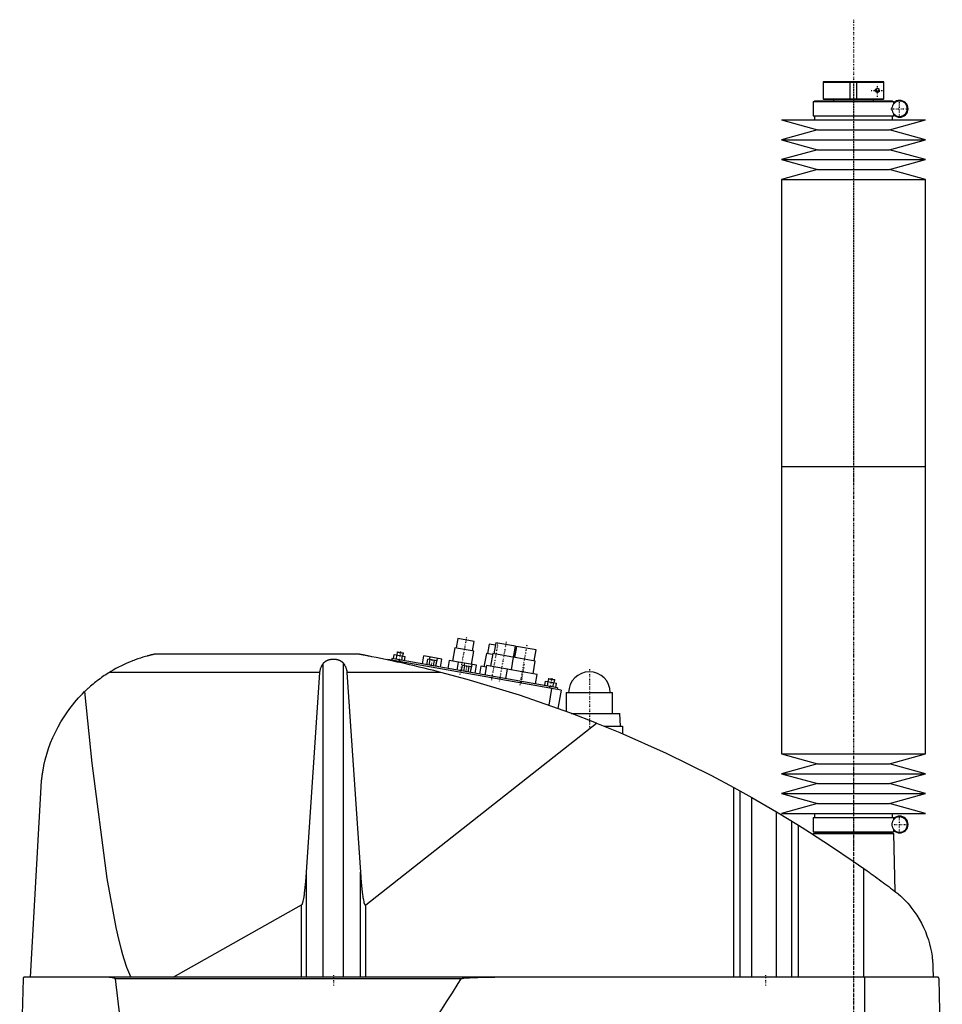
# Model space of a CAD drawing. Extents: x -181 to 906, y -1 to 1168.
# Tile 3 of 3: x 329 to 906, y 553 to 1168. Entities that reach past the tile are written whole.
import ezdxf

# ---------------------------------------------------------------- set-up
doc = ezdxf.new("R2010")
doc.units = 0
doc.linetypes.add('CENTER', pattern=[1.5, 0.45, -0.5, 0.05, -0.5])
for name, color, linetype in [('AM_0', 7, 'CONTINUOUS'), ('AM_10', 7, 'CONTINUOUS'), ('AM_7', 7, 'CENTER')]:
    doc.layers.add(name, color=color, linetype=linetype)

msp = doc.modelspace()

# ---------------------------------------------------------------- linework, layer by layer
at = {"layer": 'AM_0', "color": 7, "linetype": 'CONTINUOUS'}
for p, q in [((831.3, 1129.5), (831, 1129.2)), ((831, 1129.2), (831, 1118.8)), ((831, 1129.2), (868.99, 1129.2)), ((831.3, 1129.5), (868.68, 1129.5)), ((868.99, 1129.2), (868.68, 1129.5)), ((868.99, 1118.8), (868.99, 1129.2)), ((824.85, 1117), (824.85, 1108)), ((824.85, 1117), (875.15, 1117)), ((825.65, 1117.5), (825.65, 1117)), ((825.65, 1117.5), (874.35, 1117.5)), ((831, 1118.8), (831.3, 1118.5)), ((831, 1118.8), (868.99, 1118.8)), ((831.3, 1118.5), (868.68, 1118.5)), ((837.5, 1118.5), (837.5, 1117.5)), ((862.5, 1117.5), (862.5, 1118.5)), ((868.99, 1118.8), (868.68, 1118.5)), ((874.35, 1117), (874.35, 1117.5)), ((875.15, 1115.56), (875.15, 1117)), ((874.16, 1111.5), (874.16, 1113.5)), ((875.15, 1108), (875.15, 1109.44)), ((805, 1105.5), (827.5, 1099.3)), ((805, 1105.5), (895, 1105.5)), ((824.85, 1108), (875.15, 1108)), ((825.65, 1108), (825.65, 1105.5)), ((872.5, 1099.3), (895, 1105.5)), ((874.35, 1105.5), (874.35, 1108)), ((827.5, 1099.3), (805, 1093.1)), ((827.5, 1099.3), (872.5, 1099.3)), ((895, 1093.1), (872.5, 1099.3)), ((805, 1093.1), (827.5, 1086.9)), ((805, 1093.1), (895, 1093.1)), ((872.5, 1086.9), (895, 1093.1)), ((827.5, 1086.9), (805, 1080.7)), ((827.5, 1086.9), (872.5, 1086.9)), ((895, 1080.7), (872.5, 1086.9)), ((805, 1080.7), (827.5, 1074.5)), ((805, 1080.7), (895, 1080.7)), ((872.5, 1074.5), (895, 1080.7)), ((827.5, 1074.5), (805, 1068.3)), ((827.5, 1074.5), (872.5, 1074.5)), ((895, 1068.3), (872.5, 1074.5)), ((805, 1068.3), (805, 888.75)), ((805, 1068.3), (895, 1068.3)), ((895, 888.75), (895, 1068.3)), ((805, 888.75), (805, 709.2)), ((805, 888.75), (895, 888.75)), ((805, 888.75), (895, 888.75)), ((895, 709.2), (895, 888.75)), ((602.65, 781.29), (601.61, 775.39)), ((612.99, 779.47), (602.65, 781.29)), ((611.95, 773.56), (612.99, 779.47)), ((622.35, 777.82), (621.3, 771.91)), ((626.28, 777.13), (622.35, 777.82)), ((626.55, 778.6), (625.33, 771.71)), ((638.86, 776.43), (626.55, 778.6)), ((637.64, 769.54), (638.86, 776.43)), ((639.35, 776.35), (638.13, 769.45)), ((651.66, 774.18), (639.35, 776.35)), ((540.94, 771.5), (413.33, 771.5)), ((562.56, 768.56), (563.05, 771.32)), ((563.05, 771.32), (569.87, 770.12)), ((564.27, 768.26), (564.75, 771.02)), ((564.85, 772.78), (564.54, 771.06)), ((565.14, 772.98), (564.85, 772.78)), ((564.85, 772.78), (568.79, 772.08)), ((565.14, 772.98), (568.58, 772.37)), ((567.68, 767.66), (568.17, 770.42)), ((568.48, 770.36), (568.79, 772.08)), ((568.79, 772.08), (568.58, 772.37)), ((569.39, 767.36), (569.87, 770.12)), ((580.6, 765.38), (581.49, 770.4)), ((592.71, 768.42), (581.49, 770.4)), ((585.14, 768.14), (585.42, 769.71)), ((600.87, 775.52), (599.39, 767.15)), ((612.69, 773.43), (600.87, 775.52)), ((611.23, 765.16), (612.69, 773.43)), ((620.57, 772.04), (619.09, 763.67)), ((624.5, 771.35), (620.57, 772.04)), ((624.59, 771.84), (623.2, 763.96)), ((638.14, 769.45), (624.59, 771.84)), ((637.39, 769.58), (636, 761.7)), ((651.18, 767.15), (637.39, 769.58)), ((650.44, 767.28), (651.66, 774.18)), ((518.66, 569.6), (518.66, 765.71)), ((531.34, 569.6), (531.34, 765.71)), ((558.96, 768.18), (558.91, 767.91)), ((667.29, 749.08), (558.96, 768.18)), ((561.6, 768.73), (561.42, 767.75)), ((665, 750.5), (561.6, 768.73)), ((564.87, 767.14), (564.78, 766.64)), ((566.52, 767.86), (566.35, 766.88)), ((583.37, 764.89), (583.98, 768.34)), ((589.67, 767.34), (583.98, 768.34)), ((584.79, 764.64), (585.4, 768.09)), ((587.64, 764.14), (588.24, 767.59)), ((589.06, 763.89), (589.95, 768.91)), ((589.06, 763.89), (589.67, 767.34)), ((591.83, 763.4), (592.71, 768.42)), ((597.42, 767.49), (596.56, 762.57)), ((603.13, 766.49), (597.42, 767.49)), ((602.27, 761.56), (603.15, 766.58)), ((614.38, 764.6), (603.15, 766.58)), ((605.04, 761.07), (605.65, 764.52)), ((611.33, 763.52), (605.65, 764.52)), ((606.46, 760.82), (607.07, 764.27)), ((606.81, 764.32), (607.08, 765.89)), ((609.3, 760.32), (609.91, 763.77)), ((610.72, 760.07), (611.33, 763.52)), ((610.73, 760.07), (611.61, 765.09)), ((613.49, 759.58), (614.38, 764.6)), ((617.12, 764.02), (616.25, 759.1)), ((620.57, 763.41), (617.12, 764.02)), ((620.74, 764.4), (619.7, 758.49)), ((636.01, 761.71), (620.74, 764.4)), ((649.79, 759.27), (651.18, 767.15)), ((516.57, 760.16), (385.05, 760.16)), ((508.17, 635.23), (516.57, 760.16)), ((592.03, 760.16), (533.43, 760.16)), ((533.43, 760.16), (541.83, 635.23)), ((633.54, 762.14), (632.5, 756.23)), ((652.25, 758.84), (633.54, 762.14)), ((651.21, 752.93), (652.25, 758.84)), ((657.1, 751.89), (657.59, 754.64)), ((657.59, 754.64), (664.41, 753.44)), ((658.81, 751.59), (659.3, 754.34)), ((659.39, 756.1), (659.08, 754.38)), ((659.68, 756.31), (659.39, 756.1)), ((659.39, 756.1), (663.33, 755.41)), ((659.68, 756.31), (663.12, 755.7)), ((660.08, 751.37), (659.9, 750.38)), ((662.22, 750.99), (662.71, 753.74)), ((663.02, 753.69), (663.33, 755.41)), ((663.33, 755.41), (663.12, 755.7)), ((663.93, 750.69), (664.41, 753.44)), ((661.38, 750.12), (659.53, 739.63)), ((665, 750.5), (664.83, 749.52)), ((667.29, 749.08), (665.26, 737.59)), ((670.5, 747.5), (670.5, 735.67)), ((670.5, 747.5), (699.5, 747.5)), ((699.5, 734.5), (699.5, 747.5)), ((673.65, 734.5), (704, 734.5)), ((704.5, 726.5), (704, 734.5)), ((545.22, 614.75), (689.33, 728.44)), ((694.16, 726.5), (705.65, 726.5)), ((705.65, 726.5), (705.65, 721.73)), ((805, 709.2), (827.5, 703)), ((805, 709.2), (895, 709.2)), ((872.5, 703), (895, 709.2)), ((827.5, 703), (805, 696.8)), ((827.5, 703), (872.5, 703)), ((895, 696.8), (872.5, 703)), ((805, 696.8), (827.5, 690.6)), ((805, 696.8), (895, 696.8)), ((872.5, 690.6), (895, 696.8)), ((827.5, 690.6), (805, 684.4)), ((827.5, 690.6), (872.5, 690.6)), ((895, 684.4), (872.5, 690.6)), ((335.65, 569.6), (342.34, 688.56)), ((775.22, 569.6), (775.22, 688.17)), ((775.22, 688.17), (786.56, 681.89)), ((779.22, 569.6), (779.22, 685.98)), ((805, 684.4), (827.5, 678.2)), ((805, 684.4), (895, 684.4)), ((872.5, 678.2), (895, 684.4)), ((786.56, 569.6), (786.56, 681.89)), ((786.56, 681.89), (801.96, 672.97)), ((827.5, 678.2), (805, 672)), ((827.5, 678.2), (872.5, 678.2)), ((895, 672), (872.5, 678.2)), ((801.96, 569.6), (801.96, 672.97)), ((801.96, 672.97), (815.65, 664.64)), ((805, 672), (895, 672)), ((825.65, 672), (825.65, 669.5)), ((874.35, 669.5), (874.35, 672)), ((811.52, 569.6), (811.52, 667.2)), ((824.85, 669.5), (824.85, 660.5)), ((824.85, 669.5), (875.15, 669.5)), ((874.16, 664), (874.16, 666)), ((875.15, 668.06), (875.15, 669.5)), ((815.65, 569.6), (815.65, 664.64)), ((824.83, 659.5), (824.81, 658.86)), ((824.83, 659.5), (875.17, 659.5)), ((824.85, 660.5), (875.15, 660.5)), ((825.65, 660.5), (825.65, 660)), ((825.65, 660), (874.35, 660)), ((825.83, 660), (825.83, 659.5)), ((874.17, 659.5), (874.17, 660)), ((874.35, 660), (874.35, 660.5)), ((875.15, 660.5), (875.15, 661.94)), ((876.04, 623.15), (875.17, 659.5)), ((508.17, 569.6), (508.17, 635.23)), ((541.83, 569.6), (541.83, 635.23)), ((856.53, 569.6), (856.53, 637.45)), ((424.82, 569.6), (505.15, 614.71)), ((505.15, 569.6), (505.15, 614.71)), ((545.22, 569.6), (545.22, 614.75)), ((899.63, 575.62), (899.77, 569.6)), ((331.05, 568.63), (328.96, 487.5)), ((902.45, 569.6), (332.05, 569.6)), ((604.88, 568.63), (388.61, 568.63)), ((857.01, 487.5), (857.01, 569.6)), ((905.5, 487.5), (903.45, 568.63))]:
    msp.add_line(p, q, dxfattribs=at)
for points in [[(866.01, 1123.27, 0), (866, 1123.25, 0), (865.96, 1123.2, 0), (865.93, 1123.16, 0), (865.91, 1123.14, 0), (865.89, 1123.12, 0), (865.85, 1123.08, 0), (865.81, 1123.05, 0), (865.77, 1123.01, 0), (865.73, 1122.98, 0), (865.68, 1122.95, 0), (865.66, 1122.94, 0), (865.64, 1122.93, 0), (865.59, 1122.9, 0), (865.55, 1122.88, 0), (865.5, 1122.85, 0), (865.45, 1122.83, 0), (865.41, 1122.82, 0), (865.38, 1122.81, 0), (865.36, 1122.8, 0), (865.31, 1122.79, 0), (865.26, 1122.78, 0), (865.24, 1122.77, 0), (865.21, 1122.77, 0), (865.16, 1122.76, 0), (865.11, 1122.76, 0), (865.09, 1122.75, 0), (865.06, 1122.75, 0), (865.02, 1122.75, 0), (864.97, 1122.75, 0), (864.92, 1122.75, 0), (864.87, 1122.76, 0), (864.82, 1122.76, 0), (864.79, 1122.77, 0), (864.77, 1122.77, 0), (864.72, 1122.78, 0), (864.66, 1122.8, 0), (864.61, 1122.81, 0), (864.56, 1122.83, 0), (864.51, 1122.85, 0), (864.48, 1122.86, 0), (864.46, 1122.87, 0), (864.41, 1122.9, 0), (864.36, 1122.93, 0), (864.31, 1122.96, 0), (864.26, 1122.99, 0), (864.21, 1123.03, 0), (864.19, 1123.05, 0), (864.16, 1123.07, 0), (864.12, 1123.11, 0), (864.08, 1123.16, 0), (864.03, 1123.21, 0), (863.99, 1123.26, 0), (863.95, 1123.32, 0), (863.94, 1123.35, 0), (863.92, 1123.38, 0), (863.9, 1123.41, 0), (863.89, 1123.42, 0), (863.89, 1123.43, 0), (863.88, 1123.44, 0), (863.88, 1123.45, 0), (863.87, 1123.46, 0), (863.87, 1123.47, 0), (863.86, 1123.48, 0), (863.86, 1123.49, 0), (863.85, 1123.5, 0), (863.85, 1123.51, 0), (863.85, 1123.51, 0), (863.84, 1123.53, 0), (863.84, 1123.54, 0), (863.83, 1123.55, 0), (863.83, 1123.56, 0), (863.83, 1123.57, 0), (863.82, 1123.58, 0), (863.82, 1123.58, 0), (863.82, 1123.6, 0), (863.81, 1123.61, 0), (863.81, 1123.62, 0), (863.8, 1123.63, 0), (863.8, 1123.65, 0), (863.8, 1123.65, 0), (863.8, 1123.66, 0), (863.79, 1123.67, 0), (863.79, 1123.68, 0), (863.79, 1123.7, 0), (863.78, 1123.71, 0), (863.78, 1123.72, 0), (863.78, 1123.73, 0), (863.78, 1123.73, 0), (863.78, 1123.75, 0), (863.77, 1123.76, 0), (863.77, 1123.77, 0), (863.77, 1123.77, 0), (863.77, 1123.79, 0), (863.77, 1123.8, 0), (863.77, 1123.8, 0), (863.76, 1123.81, 0), (863.76, 1123.82, 0), (863.76, 1123.84, 0), (863.76, 1123.85, 0), (863.76, 1123.86, 0), (863.76, 1123.88, 0), (863.76, 1123.88, 0), (863.75, 1123.89, 0), (863.75, 1123.9, 0), (863.75, 1123.92, 0), (863.75, 1123.93, 0), (863.75, 1123.94, 0), (863.75, 1123.95, 0), (863.75, 1123.96, 0), (863.75, 1123.97, 0), (863.75, 1123.98, 0), (863.75, 1123.99, 0), (863.75, 1124, 0), (863.75, 1124.01, 0), (863.75, 1124.02, 0), (863.75, 1124.03, 0), (863.75, 1124.04, 0), (863.75, 1124.05, 0), (863.75, 1124.06, 0), (863.75, 1124.07, 0), (863.75, 1124.08, 0), (863.75, 1124.1, 0), (863.75, 1124.11, 0), (863.76, 1124.12, 0), (863.76, 1124.12, 0), (863.76, 1124.14, 0), (863.76, 1124.15, 0), (863.76, 1124.16, 0), (863.76, 1124.18, 0), (863.76, 1124.19, 0), (863.77, 1124.2, 0), (863.77, 1124.2, 0), (863.77, 1124.21, 0), (863.77, 1124.23, 0), (863.77, 1124.23, 0), (863.77, 1124.24, 0), (863.78, 1124.25, 0), (863.78, 1124.27, 0), (863.78, 1124.27, 0), (863.78, 1124.28, 0), (863.78, 1124.29, 0), (863.79, 1124.3, 0), (863.79, 1124.32, 0), (863.79, 1124.33, 0), (863.8, 1124.34, 0), (863.8, 1124.35, 0), (863.8, 1124.35, 0), (863.8, 1124.37, 0), (863.81, 1124.38, 0), (863.81, 1124.39, 0), (863.82, 1124.4, 0), (863.82, 1124.42, 0), (863.82, 1124.42, 0), (863.83, 1124.43, 0), (863.83, 1124.44, 0), (863.83, 1124.45, 0), (863.84, 1124.46, 0), (863.84, 1124.47, 0), (863.85, 1124.49, 0), (863.85, 1124.49, 0), (863.85, 1124.5, 0), (863.86, 1124.51, 0), (863.86, 1124.52, 0), (863.87, 1124.53, 0), (863.87, 1124.54, 0), (863.88, 1124.55, 0), (863.88, 1124.56, 0), (863.89, 1124.57, 0), (863.89, 1124.58, 0), (863.9, 1124.59, 0), (863.92, 1124.62, 0), (863.94, 1124.65, 0), (863.95, 1124.68, 0), (863.99, 1124.74, 0), (864.03, 1124.79, 0), (864.08, 1124.84, 0), (864.12, 1124.89, 0), (864.16, 1124.93, 0), (864.19, 1124.95, 0), (864.21, 1124.97, 0), (864.26, 1125.01, 0), (864.31, 1125.04, 0), (864.36, 1125.07, 0), (864.41, 1125.1, 0), (864.46, 1125.13, 0), (864.48, 1125.14, 0), (864.51, 1125.15, 0), (864.56, 1125.17, 0), (864.61, 1125.19, 0), (864.66, 1125.2, 0), (864.72, 1125.22, 0), (864.77, 1125.23, 0), (864.79, 1125.23, 0), (864.82, 1125.24, 0), (864.87, 1125.24, 0), (864.92, 1125.25, 0), (864.97, 1125.25, 0), (865.02, 1125.25, 0), (865.06, 1125.25, 0), (865.09, 1125.25, 0), (865.11, 1125.24, 0), (865.16, 1125.24, 0), (865.21, 1125.23, 0), (865.24, 1125.23, 0), (865.26, 1125.22, 0), (865.31, 1125.21, 0), (865.36, 1125.2, 0), (865.38, 1125.19, 0), (865.41, 1125.18, 0), (865.45, 1125.17, 0), (865.5, 1125.15, 0), (865.55, 1125.12, 0), (865.59, 1125.1, 0), (865.64, 1125.07, 0), (865.66, 1125.06, 0), (865.68, 1125.05, 0), (865.73, 1125.02, 0), (865.77, 1124.99, 0), (865.81, 1124.95, 0), (865.85, 1124.92, 0), (865.89, 1124.88, 0), (865.91, 1124.86, 0), (865.93, 1124.84, 0), (865.96, 1124.8, 0), (866, 1124.75, 0), (866.01, 1124.73, 0)], [(413.33, 771.5, 0), (413.33, 771.5, 0), (413.33, 771.5, 0), (413.33, 771.5, 0), (413.33, 771.5, 0), (413.33, 771.5, 0), (413.32, 771.5, 0), (413.32, 771.5, 0), (413.31, 771.5, 0), (413.3, 771.49, 0), (413.3, 771.49, 0), (413.29, 771.49, 0), (413.29, 771.49, 0), (413.28, 771.49, 0), (413.27, 771.49, 0), (413.26, 771.48, 0), (413.24, 771.48, 0), (413.23, 771.48, 0), (413.22, 771.48, 0), (413.22, 771.48, 0), (413.2, 771.47, 0), (413.19, 771.47, 0), (413.18, 771.47, 0), (413.17, 771.47, 0), (413.15, 771.46, 0), (413.13, 771.46, 0), (413.13, 771.46, 0), (413.12, 771.45, 0), (413.1, 771.45, 0), (413.07, 771.44, 0), (413.05, 771.44, 0), (413.03, 771.44, 0), (413.01, 771.43, 0), (413, 771.43, 0), (412.99, 771.42, 0), (412.96, 771.42, 0), (412.94, 771.41, 0), (412.91, 771.41, 0), (412.89, 771.4, 0), (412.86, 771.4, 0), (412.84, 771.39, 0), (412.83, 771.39, 0), (412.8, 771.39, 0), (412.78, 771.38, 0), (412.67, 771.36, 0), (412.48, 771.31, 0), (412.28, 771.27, 0), (412.18, 771.24, 0), (412.07, 771.22, 0), (411.86, 771.17, 0), (411.65, 771.12, 0), (411.42, 771.07, 0), (411.19, 771.01, 0), (410.95, 770.96, 0), (410.83, 770.93, 0), (410.71, 770.9, 0), (410.46, 770.83, 0), (410.2, 770.77, 0), (410.07, 770.74, 0), (409.94, 770.7, 0), (409.68, 770.64, 0), (409.41, 770.57, 0), (409.28, 770.53, 0), (409.14, 770.5, 0), (408.87, 770.42, 0), (408.6, 770.35, 0), (407.62, 770.08, 0), (405.96, 769.59, 0), (404.36, 769.09, 0), (402.74, 768.54, 0), (401.07, 767.95, 0), (400.23, 767.63, 0), (399.37, 767.3, 0), (397.66, 766.61, 0), (395.93, 765.87, 0), (394.2, 765.08, 0), (392.47, 764.26, 0), (390.77, 763.4, 0), (389.92, 762.95, 0), (389.09, 762.5, 0), (387.44, 761.58, 0), (385.83, 760.64, 0), (385.05, 760.16, 0)], [(592.03, 760.16, 0), (590.59, 760.53, 0), (587.67, 761.27, 0), (584.69, 762.01, 0), (583.19, 762.37, 0), (581.68, 762.74, 0), (578.64, 763.47, 0), (575.58, 764.19, 0), (572.52, 764.91, 0), (569.46, 765.6, 0), (566.41, 766.28, 0), (564.9, 766.62, 0), (563.39, 766.95, 0), (560.41, 767.59, 0), (557.47, 768.21, 0), (554.59, 768.81, 0), (551.78, 769.39, 0), (549.05, 769.93, 0), (547.64, 770.21, 0), (547.41, 770.26, 0), (546.93, 770.35, 0), (546.46, 770.44, 0), (546.22, 770.49, 0), (545.99, 770.53, 0), (545.52, 770.63, 0), (545.06, 770.71, 0), (544.6, 770.8, 0), (544.16, 770.89, 0), (543.73, 770.97, 0), (543.52, 771.01, 0), (543.31, 771.05, 0), (542.91, 771.13, 0), (542.53, 771.2, 0), (542.32, 771.24, 0), (542.26, 771.25, 0), (542.2, 771.26, 0), (542.17, 771.27, 0), (542.14, 771.27, 0), (542.08, 771.28, 0), (542.03, 771.29, 0), (541.97, 771.31, 0), (541.91, 771.32, 0), (541.86, 771.33, 0), (541.83, 771.33, 0), (541.8, 771.34, 0), (541.74, 771.35, 0), (541.69, 771.36, 0), (541.64, 771.37, 0), (541.58, 771.38, 0), (541.53, 771.39, 0), (541.51, 771.39, 0), (541.48, 771.4, 0), (541.44, 771.41, 0), (541.39, 771.41, 0), (541.37, 771.42, 0), (541.35, 771.42, 0), (541.3, 771.43, 0), (541.26, 771.44, 0), (541.24, 771.44, 0), (541.22, 771.45, 0), (541.19, 771.45, 0), (541.15, 771.46, 0), (541.12, 771.47, 0), (541.09, 771.47, 0), (541.06, 771.48, 0), (541.05, 771.48, 0), (541.04, 771.48, 0), (541.02, 771.48, 0), (541, 771.49, 0), (540.98, 771.49, 0), (540.96, 771.49, 0), (540.95, 771.5, 0), (540.95, 771.5, 0), (540.94, 771.5, 0), (540.94, 771.5, 0), (540.94, 771.5, 0), (540.94, 771.5, 0)], [(516.57, 760.16, 0), (516.58, 760.32, 0), (516.61, 760.65, 0), (516.66, 760.97, 0), (516.68, 761.13, 0), (516.71, 761.3, 0), (516.78, 761.62, 0), (516.85, 761.94, 0), (516.94, 762.26, 0), (517.03, 762.57, 0), (517.14, 762.89, 0), (517.2, 763.04, 0), (517.26, 763.2, 0), (517.39, 763.51, 0), (517.52, 763.81, 0), (517.67, 764.11, 0), (517.83, 764.41, 0), (518, 764.71, 0), (518.08, 764.86, 0), (518.17, 765, 0), (518.36, 765.29, 0), (518.56, 765.57, 0), (518.66, 765.71, 0)], [(518.66, 765.71, 0), (518.7, 765.76, 0), (518.77, 765.86, 0), (518.85, 765.95, 0), (518.89, 766, 0), (518.93, 766.05, 0), (519.01, 766.14, 0), (519.09, 766.24, 0), (519.18, 766.33, 0), (519.27, 766.42, 0), (519.37, 766.51, 0), (519.41, 766.56, 0), (519.46, 766.6, 0), (519.56, 766.69, 0), (519.66, 766.77, 0), (519.76, 766.85, 0), (519.86, 766.93, 0), (519.97, 767.01, 0), (520.02, 767.05, 0), (520.07, 767.09, 0), (520.18, 767.16, 0), (520.29, 767.23, 0), (520.34, 767.26, 0), (520.4, 767.3, 0), (520.51, 767.36, 0), (520.61, 767.42, 0), (520.67, 767.45, 0), (520.72, 767.48, 0), (520.83, 767.54, 0), (520.95, 767.59, 0), (521.06, 767.65, 0), (521.18, 767.7, 0), (521.3, 767.75, 0), (521.36, 767.78, 0), (521.42, 767.8, 0), (521.54, 767.85, 0), (521.67, 767.9, 0), (521.79, 767.94, 0), (521.92, 767.99, 0), (522.05, 768.03, 0), (522.12, 768.05, 0), (522.19, 768.07, 0), (522.32, 768.1, 0), (522.45, 768.14, 0), (522.59, 768.17, 0), (522.72, 768.2, 0), (522.86, 768.23, 0), (522.93, 768.25, 0), (523, 768.26, 0), (523.14, 768.28, 0), (523.28, 768.31, 0), (523.41, 768.33, 0), (523.55, 768.35, 0), (523.69, 768.37, 0), (523.76, 768.37, 0), (523.83, 768.38, 0), (523.97, 768.4, 0), (524.11, 768.41, 0), (524.25, 768.42, 0), (524.39, 768.43, 0), (524.53, 768.43, 0), (524.59, 768.44, 0), (524.66, 768.44, 0), (524.8, 768.44, 0), (524.93, 768.44, 0), (525, 768.44, 0), (525.07, 768.44, 0), (525.2, 768.44, 0), (525.34, 768.44, 0), (525.41, 768.44, 0), (525.47, 768.43, 0), (525.61, 768.43, 0), (525.75, 768.42, 0), (525.89, 768.41, 0), (526.03, 768.4, 0), (526.17, 768.38, 0), (526.24, 768.37, 0), (526.31, 768.37, 0), (526.45, 768.35, 0), (526.59, 768.33, 0), (526.72, 768.31, 0), (526.86, 768.28, 0), (527, 768.26, 0), (527.07, 768.25, 0), (527.14, 768.23, 0), (527.28, 768.2, 0), (527.41, 768.17, 0), (527.55, 768.14, 0), (527.68, 768.1, 0), (527.81, 768.07, 0), (527.88, 768.05, 0), (527.95, 768.03, 0), (528.08, 767.99, 0), (528.21, 767.94, 0), (528.33, 767.9, 0), (528.46, 767.85, 0), (528.58, 767.8, 0), (528.64, 767.78, 0), (528.7, 767.75, 0), (528.82, 767.7, 0), (528.94, 767.65, 0), (529.05, 767.59, 0), (529.17, 767.54, 0), (529.28, 767.48, 0), (529.33, 767.45, 0), (529.39, 767.42, 0), (529.49, 767.36, 0), (529.6, 767.3, 0), (529.66, 767.26, 0), (529.71, 767.23, 0), (529.82, 767.16, 0), (529.93, 767.09, 0), (529.98, 767.05, 0), (530.03, 767.01, 0), (530.14, 766.93, 0), (530.24, 766.85, 0), (530.34, 766.77, 0), (530.44, 766.69, 0), (530.54, 766.6, 0), (530.59, 766.56, 0), (530.63, 766.51, 0), (530.73, 766.42, 0), (530.82, 766.33, 0), (530.91, 766.24, 0), (530.99, 766.14, 0), (531.07, 766.05, 0), (531.11, 766, 0), (531.15, 765.95, 0), (531.23, 765.86, 0), (531.3, 765.76, 0), (531.34, 765.71, 0)], [(531.34, 765.71, 0), (531.44, 765.57, 0), (531.64, 765.29, 0), (531.83, 765, 0), (531.92, 764.86, 0), (532, 764.71, 0), (532.17, 764.41, 0), (532.33, 764.11, 0), (532.48, 763.81, 0), (532.61, 763.51, 0), (532.74, 763.2, 0), (532.8, 763.04, 0), (532.86, 762.89, 0), (532.97, 762.57, 0), (533.06, 762.26, 0), (533.15, 761.94, 0), (533.22, 761.62, 0), (533.29, 761.3, 0), (533.32, 761.13, 0), (533.34, 760.97, 0), (533.39, 760.65, 0), (533.42, 760.32, 0), (533.43, 760.16, 0)], [(385.05, 760.16, 0), (384.58, 759.87, 0), (383.66, 759.29, 0), (382.74, 758.69, 0), (382.28, 758.39, 0), (381.83, 758.08, 0), (380.93, 757.47, 0), (380.03, 756.84, 0), (379.14, 756.2, 0), (378.26, 755.55, 0), (377.39, 754.89, 0), (376.96, 754.55, 0), (376.53, 754.21, 0), (375.67, 753.53, 0), (374.82, 752.84, 0), (373.98, 752.14, 0), (373.15, 751.42, 0), (372.33, 750.7, 0), (371.92, 750.33, 0), (371.52, 749.97, 0), (370.71, 749.22, 0), (369.92, 748.47, 0), (369.53, 748.09, 0)], [(689.33, 728.44, 0), (673.4, 734.59, 0), (641.19, 745.86, 0), (608.52, 755.74, 0), (592.03, 760.16, 0)], [(342.34, 688.56, 0), (342.36, 688.89, 0), (342.4, 689.54, 0), (342.45, 690.19, 0), (342.47, 690.52, 0), (342.5, 690.84, 0), (342.56, 691.49, 0), (342.62, 692.13, 0), (342.68, 692.78, 0), (342.75, 693.42, 0), (342.82, 694.06, 0), (342.86, 694.37, 0), (342.9, 694.69, 0), (342.98, 695.33, 0), (343.07, 695.96, 0), (343.16, 696.59, 0), (343.25, 697.21, 0), (343.35, 697.84, 0), (343.4, 698.15, 0), (343.45, 698.46, 0), (343.56, 699.09, 0), (343.67, 699.71, 0), (343.73, 700.01, 0), (344.09, 701.86, 0), (344.93, 705.5, 0), (345.91, 709.08, 0), (347.03, 712.6, 0), (348.3, 716.06, 0), (349.7, 719.46, 0), (350.45, 721.14, 0), (351.24, 722.81, 0), (352.91, 726.09, 0), (354.72, 729.3, 0), (356.67, 732.43, 0), (358.74, 735.49, 0), (360.93, 738.46, 0), (362.07, 739.91, 0), (363.25, 741.34, 0), (365.68, 744.12, 0), (368.22, 746.79, 0), (369.53, 748.09, 0)], [(369.53, 748.09, 0), (374, 703.31, 0), (383.41, 631.3, 0), (389.13, 600.55, 0), (390.78, 593.33, 0), (392.45, 586.82, 0), (393.28, 583.82, 0), (394.12, 581.01, 0), (395.8, 575.91, 0), (397.49, 571.52, 0), (398.33, 569.6, 0)], [(689.33, 728.44, 0), (703.96, 722.45, 0), (732.87, 709.58, 0), (761.24, 695.59, 0), (775.22, 688.17, 0)], [(815.65, 664.64, 0), (822.58, 660.29, 0), (836.3, 651.36, 0), (849.84, 642.16, 0), (856.53, 637.45, 0)], [(505.15, 614.71, 0), (505.16, 614.71, 0), (505.16, 614.71, 0), (505.17, 614.72, 0), (505.17, 614.72, 0), (505.17, 614.72, 0), (505.18, 614.72, 0), (505.18, 614.73, 0), (505.19, 614.73, 0), (505.19, 614.73, 0), (505.2, 614.74, 0), (505.2, 614.74, 0), (505.2, 614.74, 0), (505.21, 614.74, 0), (505.21, 614.75, 0), (505.23, 614.76, 0), (505.25, 614.78, 0), (505.26, 614.79, 0), (505.29, 614.82, 0), (505.32, 614.85, 0), (505.35, 614.89, 0), (505.38, 614.93, 0), (505.41, 614.98, 0), (505.43, 615, 0), (505.44, 615.02, 0), (505.47, 615.07, 0), (505.5, 615.13, 0), (505.53, 615.18, 0), (505.56, 615.24, 0), (505.59, 615.31, 0), (505.61, 615.34, 0), (505.62, 615.37, 0), (505.65, 615.44, 0), (505.68, 615.52, 0), (505.7, 615.56, 0), (505.71, 615.6, 0), (505.74, 615.68, 0), (505.77, 615.76, 0), (505.79, 615.8, 0), (505.8, 615.85, 0), (505.83, 615.94, 0), (505.86, 616.03, 0), (505.97, 616.38, 0), (506.15, 617.08, 0), (506.32, 617.9, 0), (506.5, 618.83, 0), (506.67, 619.88, 0), (506.76, 620.44, 0), (506.84, 621.04, 0), (507.01, 622.31, 0), (507.17, 623.69, 0), (507.73, 629.38, 0), (508.17, 635.23, 0)], [(541.83, 635.23, 0), (542.32, 628.77, 0), (542.95, 622.66, 0), (543.13, 621.22, 0), (543.32, 619.92, 0), (543.42, 619.32, 0), (543.52, 618.75, 0), (543.71, 617.73, 0), (543.91, 616.86, 0), (544.11, 616.13, 0), (544.22, 615.77, 0), (544.26, 615.67, 0), (544.29, 615.59, 0), (544.31, 615.54, 0), (544.32, 615.5, 0), (544.36, 615.42, 0), (544.39, 615.34, 0), (544.42, 615.27, 0), (544.46, 615.2, 0), (544.49, 615.14, 0), (544.51, 615.11, 0), (544.52, 615.08, 0), (544.56, 615.02, 0), (544.59, 614.97, 0), (544.61, 614.94, 0), (544.63, 614.92, 0), (544.66, 614.88, 0), (544.69, 614.84, 0), (544.71, 614.82, 0), (544.73, 614.8, 0), (544.76, 614.77, 0), (544.78, 614.75, 0), (544.79, 614.75, 0), (544.79, 614.74, 0), (544.79, 614.74, 0), (544.8, 614.74, 0), (544.8, 614.74, 0), (544.81, 614.73, 0), (544.81, 614.73, 0), (544.82, 614.72, 0), (544.83, 614.72, 0), (544.83, 614.72, 0), (544.83, 614.72, 0), (544.84, 614.71, 0), (544.84, 614.71, 0), (544.85, 614.71, 0), (544.85, 614.7, 0), (544.86, 614.7, 0), (544.86, 614.7, 0), (544.87, 614.7, 0), (544.87, 614.7, 0), (544.88, 614.69, 0), (544.88, 614.69, 0), (544.89, 614.69, 0), (544.89, 614.69, 0), (544.9, 614.69, 0), (544.9, 614.68, 0), (544.9, 614.68, 0), (544.91, 614.68, 0), (544.91, 614.68, 0), (544.92, 614.68, 0), (544.92, 614.68, 0), (544.93, 614.68, 0), (544.93, 614.68, 0), (544.93, 614.67, 0), (544.94, 614.67, 0), (544.94, 614.67, 0), (544.95, 614.67, 0), (544.96, 614.67, 0), (544.96, 614.67, 0), (544.96, 614.67, 0), (544.97, 614.67, 0), (544.97, 614.67, 0), (544.98, 614.67, 0), (544.98, 614.67, 0), (544.99, 614.67, 0), (544.99, 614.67, 0), (545, 614.67, 0), (545, 614.67, 0), (545.01, 614.67, 0), (545.01, 614.67, 0), (545.02, 614.67, 0), (545.02, 614.67, 0), (545.03, 614.67, 0), (545.03, 614.67, 0), (545.03, 614.67, 0), (545.04, 614.67, 0), (545.05, 614.67, 0), (545.05, 614.67, 0), (545.06, 614.67, 0), (545.06, 614.67, 0), (545.07, 614.67, 0), (545.07, 614.67, 0), (545.07, 614.68, 0), (545.08, 614.68, 0), (545.08, 614.68, 0), (545.09, 614.68, 0), (545.1, 614.68, 0), (545.1, 614.68, 0), (545.1, 614.68, 0), (545.11, 614.69, 0), (545.11, 614.69, 0), (545.12, 614.69, 0), (545.12, 614.69, 0), (545.12, 614.69, 0), (545.13, 614.7, 0), (545.13, 614.7, 0), (545.14, 614.7, 0), (545.14, 614.7, 0), (545.15, 614.71, 0), (545.15, 614.71, 0), (545.16, 614.71, 0), (545.16, 614.71, 0), (545.17, 614.72, 0), (545.17, 614.72, 0), (545.17, 614.72, 0), (545.18, 614.73, 0), (545.19, 614.73, 0), (545.19, 614.73, 0), (545.2, 614.74, 0), (545.2, 614.74, 0), (545.2, 614.74, 0), (545.21, 614.75, 0), (545.21, 614.75, 0), (545.22, 614.75, 0)], [(856.53, 637.45, 0), (857.18, 637, 0), (858.46, 636.08, 0), (859.75, 635.16, 0), (860.38, 634.7, 0), (861.02, 634.24, 0), (862.29, 633.33, 0), (863.54, 632.42, 0), (864.79, 631.51, 0), (866.03, 630.6, 0), (867.25, 629.7, 0), (867.86, 629.26, 0), (868.47, 628.81, 0), (869.67, 627.92, 0), (870.86, 627.04, 0), (872.03, 626.16, 0), (873.19, 625.3, 0), (874.33, 624.44, 0), (874.89, 624.01, 0), (875.45, 623.59, 0), (876.56, 622.75, 0), (877.65, 621.93, 0), (878.19, 621.52, 0)], [(878.19, 621.52, 0), (879.41, 620.42, 0), (881.74, 618.15, 0), (883.91, 615.81, 0), (884.94, 614.61, 0), (885.93, 613.4, 0), (887.8, 610.92, 0), (889.52, 608.41, 0), (891.09, 605.85, 0), (892.52, 603.27, 0), (893.8, 600.67, 0), (894.38, 599.37, 0), (894.93, 598.07, 0), (895.93, 595.48, 0), (896.8, 592.89, 0), (897.54, 590.32, 0), (898.16, 587.76, 0), (898.67, 585.21, 0), (898.88, 583.94, 0), (899.07, 582.67, 0), (899.26, 581.15, 0), (899.31, 580.72, 0), (899.35, 580.27, 0), (899.37, 580.05, 0), (899.39, 579.83, 0), (899.43, 579.37, 0), (899.47, 578.91, 0), (899.5, 578.44, 0), (899.53, 577.96, 0), (899.56, 577.47, 0), (899.58, 577.22, 0), (899.59, 576.97, 0), (899.61, 576.44, 0), (899.63, 575.9, 0), (899.63, 575.62, 0)], [(332.05, 569.6, 0), (332.02, 569.6, 0), (331.96, 569.6, 0), (331.89, 569.59, 0), (331.86, 569.58, 0), (331.83, 569.58, 0), (331.77, 569.56, 0), (331.71, 569.54, 0), (331.64, 569.51, 0), (331.58, 569.48, 0), (331.52, 569.45, 0), (331.49, 569.43, 0), (331.46, 569.41, 0), (331.4, 569.36, 0), (331.34, 569.31, 0), (331.29, 569.25, 0), (331.24, 569.18, 0), (331.21, 569.14, 0), (331.2, 569.13, 0), (331.19, 569.11, 0), (331.19, 569.1, 0), (331.18, 569.1, 0), (331.17, 569.08, 0), (331.17, 569.07, 0), (331.16, 569.06, 0), (331.16, 569.05, 0), (331.15, 569.03, 0), (331.14, 569.01, 0), (331.14, 569.01, 0), (331.13, 569, 0), (331.12, 568.98, 0), (331.12, 568.96, 0), (331.11, 568.94, 0), (331.1, 568.92, 0), (331.09, 568.89, 0), (331.09, 568.88, 0), (331.09, 568.87, 0), (331.08, 568.85, 0), (331.08, 568.82, 0), (331.07, 568.8, 0), (331.07, 568.78, 0), (331.07, 568.78, 0), (331.06, 568.77, 0), (331.06, 568.77, 0), (331.06, 568.77, 0), (331.06, 568.76, 0), (331.06, 568.76, 0), (331.06, 568.75, 0), (331.06, 568.75, 0), (331.06, 568.74, 0), (331.06, 568.74, 0), (331.06, 568.74, 0), (331.06, 568.73, 0), (331.06, 568.73, 0), (331.06, 568.72, 0), (331.06, 568.72, 0), (331.06, 568.71, 0), (331.06, 568.71, 0), (331.06, 568.71, 0), (331.06, 568.7, 0), (331.05, 568.7, 0), (331.05, 568.69, 0), (331.05, 568.69, 0), (331.05, 568.68, 0), (331.05, 568.68, 0), (331.05, 568.67, 0), (331.05, 568.67, 0), (331.05, 568.67, 0), (331.05, 568.66, 0), (331.05, 568.66, 0), (331.05, 568.65, 0), (331.05, 568.64, 0), (331.05, 568.64, 0), (331.05, 568.64, 0), (331.05, 568.63, 0), (331.05, 568.63, 0), (331.05, 568.63, 0)], [(384.85, 569.6, 0), (384.95, 569.6, 0), (385.17, 569.6, 0), (385.38, 569.59, 0), (385.5, 569.58, 0), (385.61, 569.58, 0), (385.83, 569.56, 0), (386.06, 569.54, 0), (386.29, 569.51, 0), (386.51, 569.48, 0), (386.74, 569.45, 0), (386.85, 569.43, 0), (386.97, 569.41, 0), (387.19, 569.36, 0), (387.41, 569.31, 0), (387.62, 569.26, 0), (387.83, 569.19, 0), (387.94, 569.15, 0), (387.98, 569.13, 0), (388.01, 569.12, 0), (388.03, 569.11, 0), (388.04, 569.11, 0), (388.08, 569.09, 0), (388.11, 569.08, 0), (388.13, 569.07, 0), (388.15, 569.06, 0), (388.18, 569.05, 0), (388.21, 569.03, 0), (388.23, 569.02, 0), (388.25, 569.01, 0), (388.28, 568.99, 0), (388.31, 568.97, 0), (388.35, 568.95, 0), (388.38, 568.93, 0), (388.41, 568.91, 0), (388.42, 568.9, 0), (388.44, 568.88, 0), (388.47, 568.86, 0), (388.49, 568.84, 0), (388.52, 568.81, 0), (388.53, 568.79, 0), (388.54, 568.79, 0), (388.54, 568.78, 0), (388.54, 568.78, 0), (388.54, 568.78, 0), (388.55, 568.77, 0), (388.55, 568.77, 0), (388.55, 568.76, 0), (388.56, 568.76, 0), (388.56, 568.75, 0), (388.56, 568.75, 0), (388.57, 568.75, 0), (388.57, 568.74, 0), (388.57, 568.74, 0), (388.57, 568.73, 0), (388.58, 568.73, 0), (388.58, 568.73, 0), (388.58, 568.72, 0), (388.58, 568.72, 0), (388.58, 568.71, 0), (388.59, 568.71, 0), (388.59, 568.7, 0), (388.59, 568.7, 0), (388.59, 568.69, 0), (388.6, 568.68, 0), (388.6, 568.68, 0), (388.6, 568.68, 0), (388.6, 568.67, 0), (388.6, 568.67, 0), (388.6, 568.66, 0), (388.6, 568.65, 0), (388.61, 568.65, 0), (388.61, 568.65, 0), (388.61, 568.64, 0), (388.61, 568.64, 0), (388.61, 568.63, 0), (388.61, 568.63, 0)], [(388.61, 568.63, 0), (391.63, 543.92, 0)], [(539.11, 487.5, 0), (540.94, 489.03, 0), (544.59, 492.2, 0), (548.25, 495.54, 0), (550.07, 497.28, 0), (551.9, 499.05, 0), (555.56, 502.73, 0), (559.21, 506.57, 0), (562.86, 510.57, 0), (566.52, 514.75, 0), (570.17, 519.09, 0), (572, 521.32, 0), (573.83, 523.6, 0), (577.48, 528.27, 0), (581.13, 533.11, 0), (584.79, 538.12, 0), (588.44, 543.29, 0), (592.09, 548.63, 0), (593.92, 551.36, 0), (595.75, 554.13, 0), (599.4, 559.81, 0), (603.05, 565.65, 0), (604.88, 568.63, 0)], [(604.88, 568.63, 0), (604.88, 568.63, 0), (604.88, 568.63, 0), (604.88, 568.63, 0), (604.88, 568.63, 0), (604.88, 568.63, 0), (604.88, 568.63, 0), (604.88, 568.63, 0), (604.88, 568.63, 0), (604.89, 568.64, 0), (604.89, 568.64, 0), (604.89, 568.64, 0), (604.89, 568.65, 0), (604.9, 568.65, 0), (604.9, 568.65, 0), (604.9, 568.66, 0), (604.91, 568.66, 0), (604.91, 568.66, 0), (604.91, 568.66, 0), (604.92, 568.66, 0), (604.92, 568.67, 0), (604.93, 568.67, 0), (604.93, 568.67, 0), (604.94, 568.68, 0), (604.94, 568.68, 0), (604.94, 568.68, 0), (604.94, 568.68, 0), (604.95, 568.68, 0), (604.95, 568.69, 0), (604.97, 568.69, 0), (605, 568.71, 0), (605.03, 568.72, 0), (605.06, 568.73, 0), (605.09, 568.74, 0), (605.12, 568.75, 0), (605.13, 568.75, 0), (605.15, 568.76, 0), (605.18, 568.76, 0), (605.21, 568.77, 0), (605.31, 568.8, 0), (605.41, 568.82, 0), (605.5, 568.83, 0), (605.7, 568.87, 0), (605.89, 568.9, 0), (606.58, 568.98, 0), (607.7, 569.09, 0), (608.26, 569.13, 0), (608.82, 569.17, 0), (609.97, 569.24, 0), (611.14, 569.3, 0), (615.33, 569.45, 0), (622.51, 569.59, 0), (625.92, 569.6, 0)], [(903.45, 568.63, 0), (903.45, 568.63, 0), (903.45, 568.63, 0), (903.45, 568.64, 0), (903.45, 568.64, 0), (903.45, 568.64, 0), (903.45, 568.65, 0), (903.45, 568.65, 0), (903.45, 568.66, 0), (903.45, 568.67, 0), (903.45, 568.67, 0), (903.45, 568.67, 0), (903.45, 568.68, 0), (903.45, 568.68, 0), (903.45, 568.69, 0), (903.45, 568.69, 0), (903.45, 568.7, 0), (903.44, 568.7, 0), (903.44, 568.71, 0), (903.44, 568.71, 0), (903.44, 568.71, 0), (903.44, 568.72, 0), (903.44, 568.72, 0), (903.44, 568.72, 0), (903.44, 568.73, 0), (903.44, 568.73, 0), (903.44, 568.74, 0), (903.44, 568.74, 0), (903.44, 568.74, 0), (903.44, 568.75, 0), (903.44, 568.75, 0), (903.44, 568.76, 0), (903.44, 568.76, 0), (903.44, 568.77, 0), (903.44, 568.77, 0), (903.43, 568.77, 0), (903.43, 568.78, 0), (903.43, 568.79, 0), (903.43, 568.82, 0), (903.42, 568.84, 0), (903.41, 568.87, 0), (903.41, 568.88, 0), (903.41, 568.89, 0), (903.4, 568.91, 0), (903.39, 568.93, 0), (903.39, 568.95, 0), (903.38, 568.97, 0), (903.37, 568.99, 0), (903.37, 569, 0), (903.36, 569.01, 0), (903.35, 569.03, 0), (903.35, 569.04, 0), (903.34, 569.05, 0), (903.34, 569.06, 0), (903.33, 569.08, 0), (903.32, 569.09, 0), (903.32, 569.1, 0), (903.31, 569.11, 0), (903.3, 569.12, 0), (903.3, 569.13, 0), (903.27, 569.18, 0), (903.21, 569.24, 0), (903.16, 569.3, 0), (903.1, 569.36, 0), (903.05, 569.4, 0), (903.02, 569.42, 0), (902.99, 569.44, 0), (902.93, 569.48, 0), (902.86, 569.51, 0), (902.8, 569.54, 0), (902.74, 569.56, 0), (902.67, 569.57, 0), (902.64, 569.58, 0), (902.61, 569.59, 0), (902.54, 569.6, 0), (902.48, 569.6, 0), (902.45, 569.6, 0)]]:
    msp.add_polyline3d(points, dxfattribs=at)
for centre, radius, start, end in [((865, 1124), 1.25, 324.26631, 35.73369), ((878.85, 1112.5), 4.8, 192.07548, 167.92452), ((878.85, 1112.5), 5.25, 225.18969, 134.81031), ((685, 747.5), 13, 0, 180), ((878.85, 665), 4.8, 192.07548, 167.92452), ((878.85, 665), 5.25, 225.18969, 134.81031)]:
    msp.add_arc(centre, radius, start, end, dxfattribs=at)
at = {"layer": 'AM_10', "color": 7, "linetype": 'CONTINUOUS'}
for p, q in [((848, 1118.5), (848, 1129.5)), ((852, 1118.5), (852, 1129.5))]:
    msp.add_line(p, q, dxfattribs=at)
msp.add_arc((865, 1124), 0.974, 75, 15, dxfattribs=at)
at = {"layer": 'AM_7', "color": 4, "linetype": 'CENTER'}
for p, q in [((850, 1168.2), (850, 316.8)), ((850, 1128.94), (850, 877.31)), ((865, 1120.06), (865, 1127.94)), ((861.06, 1124), (868.94, 1124)), ((878.85, 1106.99), (878.85, 1118.01)), ((873.34, 1112.5), (884.36, 1112.5)), ((850, 900.19), (850, 648.56)), ((608.11, 782.02), (604, 758.74)), ((627.81, 778.55), (623.7, 755.27)), ((633.02, 779.32), (628.56, 754.05)), ((645.82, 777.06), (641.37, 751.8)), ((566.96, 773.27), (565.81, 766.72)), ((586.18, 764.22), (586.85, 768.01)), ((607.85, 760.4), (608.52, 764.19)), ((644.2, 764.99), (642.04, 752.74)), ((685, 762.2), (685, 724.8)), ((661.51, 756.59), (660.35, 750.04)), ((671.35, 747.5), (698.65, 747.5)), ((850, 700.5), (850, 370.5)), ((873.81, 665), (883.89, 665)), ((878.85, 659.96), (878.85, 670.04)), ((525, 570.9), (525, 564.3)), ((795, 570.9), (795, 564.3))]:
    msp.add_line(p, q, dxfattribs=at)

doc.saveas('drawing.dxf')
